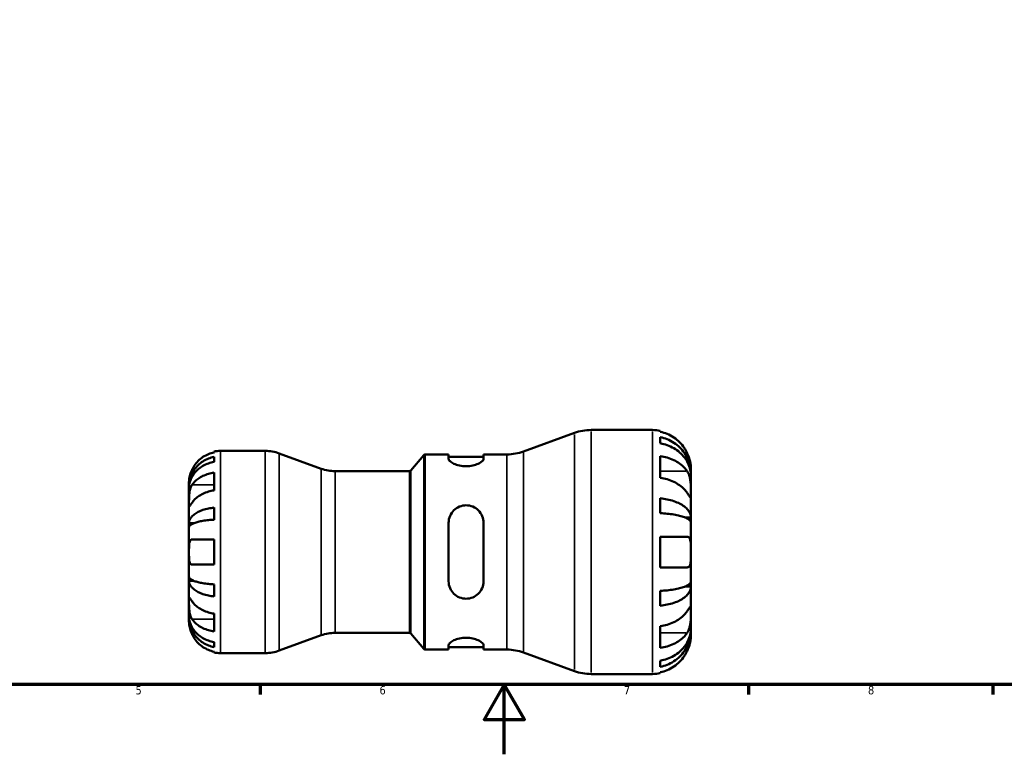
# Model space of a CAD drawing. Header units: millimetres. Extents: x 0 to 903, y -173 to 594.
# Tile 3 of 8: x 281 to 564, y 0 to 211. Entities that reach past the tile are written whole.
import ezdxf

# ---------------------------------------------------------------- set-up
doc = ezdxf.new("R2010")
doc.units = ezdxf.units.MM
for name, color, linetype, lineweight in [('Border (ANSI)', 7, 'Continuous', 70), ('Visible (ANSI)', 7, 'Continuous', 50), ('Visible Narrow (ANSI)', 7, 'Continuous', 35)]:
    doc.layers.add(name, color=color, linetype=linetype, lineweight=lineweight)
doc.styles.add('Note Text (ANSI)', font='tahoma.ttf')

# ---------------------------------------------------------------- blocks, each defined once
blk = doc.blocks.new('Borders Default Border')
at = {"layer": 'Border (ANSI)'}
for p, q in [((350.42, 20), (350.42, 17.2)), ((490.58, 20), (490.58, 17.2)), ((560.67, 20), (560.67, 17.2))]:
    blk.add_line(p, q, dxfattribs=at)
at = {"layer": 'Border (ANSI)', "flags": 128}
for points in [[(20, 20), (20, 574), (821, 574), (821, 20), (20, 20)], [(420.5, 0), (420.5, 20), (414.73, 10), (426.27, 10), (420.5, 20)]]:
    blk.add_lwpolyline(points, dxfattribs=at)
at = {"layer": 'Border (ANSI)', "color": 5, "true_color": 0x0000ff, "char_height": 2.4, "attachment_point": 7, "style": 'Note Text (ANSI)'}
for s, insert in [('5', (314.67, 17.15)), ('6', (384.69, 17.15)), ('7', (454.8, 17.2)), ('8', (524.84, 17.15))]:
    blk.add_mtext(s, dxfattribs=dict(at, insert=insert))

msp = doc.modelspace()

# ---------------------------------------------------------------- linework, layer by layer
at = {"layer": 'Visible (ANSI)'}
for p, q in [((426.04, 86.87), (440.63, 92.18)), ((445.42, 93.03), (463.03, 93.03)), ((465.23, 92.81), (465.23, 92.53)), ((465.23, 90.97), (465.23, 89.21)), ((337.23, 86.62), (337.23, 86.85)), ((337.23, 83.88), (337.23, 85.31)), ((339.03, 87.03), (351.93, 87.03)), ((367.99, 81.93), (355.9, 86.33)), ((393.68, 81.41), (397.41, 85.85)), ((397.79, 86.03), (404.52, 86.03)), ((404.52, 86.03), (404.52, 84.74)), ((404.52, 85.33), (414.52, 85.33)), ((414.52, 86.03), (421.25, 86.03)), ((414.52, 84.74), (414.52, 86.03)), ((465.23, 85.53), (465.23, 79.31)), ((474.03, 80.5), (474.03, 82.03)), ((337.23, 75.7), (337.23, 80.79)), ((371.95, 81.23), (393.3, 81.23)), ((474.03, 80.5), (474.01, 80.5)), ((474.03, 79.88), (474.03, 80.5)), ((474.03, 75), (474.03, 79.88)), ((330.03, 76.74), (330.03, 78.03)), ((330.03, 76.25), (330.03, 76.74)), ((330.03, 76.74), (330.05, 76.74)), ((330.03, 72.17), (330.03, 76.25)), ((474.03, 67.95), (474.03, 75)), ((330.03, 66.27), (330.03, 72.17)), ((337.23, 67.3), (337.23, 70.76)), ((465.23, 73.44), (465.23, 69.18)), ((474.03, 67.95), (472.33, 67.95)), ((474.03, 66.47), (474.03, 67.95)), ((330.03, 65.09), (330.03, 66.27)), ((330.03, 66.27), (331.36, 66.27)), ((330.03, 58.03), (330.03, 65.09)), ((404.52, 66.43), (404.52, 49.63)), ((414.52, 49.63), (414.52, 66.43)), ((474.03, 58.03), (474.03, 66.47)), ((465.23, 62.43), (465.23, 53.63)), ((465.23, 62.43), (472.96, 62.43)), ((330.91, 61.63), (337.23, 61.63)), ((337.23, 54.43), (337.23, 61.63)), ((330.03, 50.97), (330.03, 58.03)), ((474.03, 49.59), (474.03, 58.03)), ((337.23, 54.43), (330.91, 54.43)), ((330.03, 49.79), (330.03, 50.97)), ((472.96, 53.63), (465.23, 53.63)), ((330.03, 43.89), (330.03, 49.79)), ((330.03, 49.79), (331.36, 49.79)), ((337.23, 45.29), (337.23, 48.75)), ((474.03, 48.11), (472.33, 48.11)), ((474.03, 48.11), (474.03, 49.59)), ((474.03, 41.06), (474.03, 48.11)), ((465.23, 46.88), (465.23, 42.62)), ((330.03, 39.81), (330.03, 43.89)), ((330.03, 39.32), (330.03, 39.81)), ((337.23, 35.27), (337.23, 40.36)), ((474.03, 36.17), (474.03, 41.06)), ((330.03, 38.03), (330.03, 39.32)), ((330.03, 39.32), (330.05, 39.32)), ((465.23, 36.75), (465.23, 30.52)), ((367.99, 34.13), (355.9, 29.73)), ((371.95, 34.83), (393.3, 34.83)), ((393.68, 34.65), (397.41, 30.21)), ((474.03, 35.56), (474.01, 35.56)), ((474.03, 35.56), (474.03, 36.17)), ((474.03, 34.03), (474.03, 35.56)), ((337.23, 30.74), (337.23, 32.18)), ((404.52, 31.32), (404.52, 30.03)), ((414.52, 30.03), (414.52, 31.32)), ((337.23, 29.21), (337.23, 29.44)), ((339.03, 29.03), (351.93, 29.03)), ((397.79, 30.03), (404.52, 30.03)), ((404.52, 30.73), (414.52, 30.73)), ((414.52, 30.03), (421.25, 30.03)), ((426.04, 29.18), (440.63, 23.87)), ((465.23, 26.85), (465.23, 25.09)), ((445.42, 23.03), (463.03, 23.03)), ((465.23, 23.53), (465.23, 23.25))]:
    msp.add_line(p, q, dxfattribs=at)
for centre, radius, start, end in [((445.42, 79.03), 14, 90, 110), ((463.03, 82.03), 11, 78.463, 90), ((339.03, 78.03), 9, 90, 101.537), ((351.93, 75.43), 11.6, 70, 90), ((397.79, 85.53), 0.5, 90, 140), ((421.25, 100.03), 14, 270, 290), ((371.95, 92.83), 11.6, 250, 270), ((393.3, 81.73), 0.5, 270, 320), ((371.95, 23.23), 11.6, 90, 110), ((393.3, 34.33), 0.5, 40, 90), ((339.03, 38.03), 9, 258.463, 270), ((351.93, 40.63), 11.6, 270, 290), ((397.79, 30.53), 0.5, 220, 270), ((421.25, 16.03), 14, 70, 90), ((445.42, 37.03), 14, 250, 270), ((463.03, 34.03), 11, 270, 281.537)]:
    msp.add_arc(centre, radius, start, end, dxfattribs=at)
for points, knots in [([(472.96, 86.43), (472.74, 86.9), (472.47, 87.38), (471.76, 88.46), (471.28, 89.03), (470.32, 90), (469.74, 90.48), (468.51, 91.31), (467.86, 91.65), (466.62, 92.17), (465.94, 92.38), (465.23, 92.53)], [5.4153812, 5.4153812, 5.4153812, 5.4153812, 5.5657089, 5.5657089, 5.7709478, 5.7709478, 5.9747379, 5.9747379, 6.1785281, 6.1785281, 6.3757532, 6.3757532, 6.3757532, 6.3757532]), ([(465.23, 90.97), (465.94, 90.83), (466.63, 90.62), (467.87, 90.12), (468.52, 89.79), (469.76, 88.99), (470.33, 88.53), (471.29, 87.6), (471.76, 87.04), (472.59, 85.85), (472.93, 85.21), (473.45, 83.99), (473.68, 83.29), (473.97, 81.88), (474.03, 81.16), (474.03, 80.5)], [0.208689, 0.208689, 0.208689, 0.208689, 0.406819, 0.406819, 0.610505, 0.610505, 0.81419, 0.81419, 1.018356, 1.018356, 1.222522, 1.222522, 1.427457, 1.427457, 1.632392, 1.632392, 1.632392, 1.632392]), ([(474.03, 79.88), (474.03, 80.47), (473.97, 81.11), (473.68, 82.37), (473.45, 82.99), (472.93, 84.08), (472.59, 84.65), (471.76, 85.71), (471.29, 86.2), (470.33, 87.03), (469.76, 87.44), (468.52, 88.15), (467.87, 88.45), (466.63, 88.89), (465.94, 89.08), (465.23, 89.21)], [4.906007, 4.906007, 4.906007, 4.906007, 5.110942, 5.110942, 5.315877, 5.315877, 5.520043, 5.520043, 5.724209, 5.724209, 5.927895, 5.927895, 6.13158, 6.13158, 6.32971, 6.32971, 6.32971, 6.32971]), ([(330.03, 76.74), (330.03, 77.28), (330.09, 77.87), (330.33, 79.03), (330.51, 79.6), (330.93, 80.6), (331.22, 81.12), (331.89, 82.1), (332.28, 82.55), (333.07, 83.32), (333.53, 83.69), (334.54, 84.35), (335.08, 84.62), (336.09, 85.03), (336.66, 85.2), (337.23, 85.31)], [4.014251, 4.014251, 4.014251, 4.014251, 4.181955, 4.181955, 4.349659, 4.349659, 4.516719, 4.516719, 4.683779, 4.683779, 4.850433, 4.850433, 5.017088, 5.017088, 5.179182, 5.179182, 5.179182, 5.179182]), ([(337.23, 86.62), (336.66, 86.5), (336.1, 86.33), (335.09, 85.91), (334.55, 85.62), (333.54, 84.95), (333.08, 84.55), (332.29, 83.76), (331.9, 83.29), (331.31, 82.41), (331.09, 82.02), (330.91, 81.63)], [0.1707531, 0.1707531, 0.1707531, 0.1707531, 0.3321515, 0.3321515, 0.4988882, 0.4988882, 0.6656248, 0.6656248, 0.8335114, 0.8335114, 0.9568737, 0.9568737, 0.9568737, 0.9568737]), ([(465.23, 85.53), (465.94, 85.43), (466.62, 85.28), (467.86, 84.92), (468.51, 84.67), (469.74, 84.09), (470.32, 83.75), (471.28, 83.06), (471.76, 82.66), (472.47, 81.89), (472.74, 81.56), (472.96, 81.22)], [0.2086985, 0.2086985, 0.2086985, 0.2086985, 0.4059235, 0.4059235, 0.6097137, 0.6097137, 0.8135039, 0.8135039, 1.0187427, 1.0187427, 1.1690704, 1.1690704, 1.1690704, 1.1690704]), ([(474.03, 82.03), (474.03, 82.03), (474.03, 82.07), (474.03, 82.22), (474.03, 82.35), (474, 82.77), (473.97, 83.13), (473.84, 83.85), (473.77, 84.18), (473.6, 84.79), (473.52, 85.05), (473.32, 85.59), (473.21, 85.87), (473.05, 86.24), (473.01, 86.33), (472.96, 86.43)], [-3.0542125, -3.0542125, -3.0542125, -3.0542125, -2.9540877, -2.9540877, -2.8458866, -2.8458866, -2.6737328, -2.6737328, -2.553592, -2.553592, -2.4648482, -2.4648482, -2.3739592, -2.3739592, -2.3419352, -2.3419352, -2.3419352, -2.3419352]), ([(337.23, 83.88), (336.66, 83.78), (336.09, 83.63), (335.08, 83.26), (334.54, 83.02), (333.53, 82.44), (333.07, 82.1), (332.28, 81.42), (331.89, 81.02), (331.22, 80.15), (330.93, 79.68), (330.51, 78.79), (330.33, 78.29), (330.09, 77.26), (330.03, 76.73), (330.03, 76.25)], [0.170746, 0.170746, 0.170746, 0.170746, 0.33284, 0.33284, 0.499494, 0.499494, 0.666149, 0.666149, 0.833209, 0.833209, 1.000269, 1.000269, 1.167973, 1.167973, 1.335677, 1.335677, 1.335677, 1.335677]), ([(414.52, 84.74), (414.52, 84.54), (414.39, 84.29), (413.86, 83.8), (413.47, 83.54), (412.58, 83.13), (412.03, 82.95), (410.82, 82.68), (410.15, 82.61), (408.89, 82.61), (408.23, 82.68), (407.02, 82.95), (406.47, 83.13), (405.58, 83.54), (405.18, 83.8), (404.66, 84.29), (404.52, 84.54), (404.52, 84.74)], [0.763951, 0.763951, 0.763951, 0.763951, 0.967272, 0.967272, 1.170594, 1.170594, 1.359708, 1.359708, 1.548822, 1.548822, 1.737935, 1.737935, 1.927049, 1.927049, 2.130371, 2.130371, 2.333692, 2.333692, 2.333692, 2.333692]), ([(330.91, 81.63), (330.78, 81.36), (330.67, 81.09), (330.46, 80.51), (330.36, 80.21), (330.21, 79.61), (330.15, 79.33), (330.07, 78.75), (330.05, 78.49), (330.03, 78.12), (330.03, 78.03), (330.03, 78.03)], [-0.5801058, -0.5801058, -0.5801058, -0.5801058, -0.4909712, -0.4909712, -0.3911055, -0.3911055, -0.2831843, -0.2831843, -0.1428878, -0.1428878, 0, 0, 0, 0]), ([(330.91, 77.26), (331.09, 77.54), (331.31, 77.81), (331.9, 78.44), (332.29, 78.77), (333.08, 79.33), (333.54, 79.61), (334.55, 80.09), (335.09, 80.29), (336.1, 80.58), (336.66, 80.71), (337.23, 80.79)], [4.427884, 4.427884, 4.427884, 4.427884, 4.5512464, 4.5512464, 4.7191329, 4.7191329, 4.8858696, 4.8858696, 5.0526063, 5.0526063, 5.2140047, 5.2140047, 5.2140047, 5.2140047]), ([(472.96, 75), (472.74, 75.33), (472.47, 75.67), (471.76, 76.43), (471.28, 76.84), (470.32, 77.52), (469.74, 77.86), (468.51, 78.45), (467.86, 78.69), (466.62, 79.06), (465.94, 79.21), (465.23, 79.31)], [5.4153859, 5.4153859, 5.4153859, 5.4153859, 5.5657136, 5.5657136, 5.7709525, 5.7709525, 5.9747426, 5.9747426, 6.1785328, 6.1785328, 6.3757579, 6.3757579, 6.3757579, 6.3757579]), ([(472.96, 81.22), (473.03, 81.11), (473.1, 80.99), (473.29, 80.65), (473.4, 80.41), (473.59, 79.89), (473.67, 79.61), (473.83, 78.9), (473.9, 78.47), (474, 77.49), (474.02, 76.95), (474.04, 75.9), (474.03, 75.41), (474.03, 75)], [-0.7089749, -0.7089749, -0.7089749, -0.7089749, -0.6572436, -0.6572436, -0.5660685, -0.5660685, -0.471462, -0.471462, -0.3401437, -0.3401437, -0.1744989, -0.1744989, 0, 0, 0, 0]), ([(330.03, 72.17), (330.03, 72.35), (330.03, 72.56), (330.04, 73.01), (330.04, 73.26), (330.05, 73.89), (330.07, 74.27), (330.15, 75.02), (330.2, 75.39), (330.34, 75.97), (330.41, 76.2), (330.56, 76.63), (330.65, 76.82), (330.8, 77.09), (330.85, 77.18), (330.91, 77.26)], [0, 0, 0, 0, 0.0777495, 0.0777495, 0.1608191, 0.1608191, 0.277838, 0.277838, 0.3882896, 0.3882896, 0.4654296, 0.4654296, 0.5403543, 0.5403543, 0.579532, 0.579532, 0.579532, 0.579532]), ([(337.23, 75.7), (336.66, 75.62), (336.09, 75.49), (335.08, 75.19), (334.54, 74.99), (333.53, 74.51), (333.06, 74.23), (332.28, 73.67), (331.89, 73.34), (331.31, 72.72), (331.09, 72.44), (330.91, 72.17)], [0.1707715, 0.1707715, 0.1707715, 0.1707715, 0.3331032, 0.3331032, 0.5003213, 0.5003213, 0.6675394, 0.6675394, 0.8349518, 0.8349518, 0.9568711, 0.9568711, 0.9568711, 0.9568711]), ([(474.03, 75), (474.03, 74.78), (474.03, 74.58), (474.03, 74.23), (474.03, 74.08), (474.01, 73.81), (473.99, 73.72), (473.9, 73.7), (473.83, 73.76), (473.66, 73.97), (473.58, 74.09), (473.39, 74.36), (473.28, 74.52), (473.1, 74.79), (473.03, 74.89), (472.96, 75)], [0, 0, 0, 0, 0.0945936, 0.0945936, 0.1956571, 0.1956571, 0.3386094, 0.3386094, 0.4734345, 0.4734345, 0.5676119, 0.5676119, 0.6591285, 0.6591285, 0.7083953, 0.7083953, 0.7083953, 0.7083953]), ([(330.91, 72.17), (330.85, 72.08), (330.79, 72), (330.64, 71.77), (330.56, 71.64), (330.4, 71.42), (330.33, 71.32), (330.2, 71.16), (330.15, 71.11), (330.06, 71.12), (330.05, 71.22), (330.03, 71.57), (330.03, 71.83), (330.03, 72.17)], [-0.5800481, -0.5800481, -0.5800481, -0.5800481, -0.5384523, -0.5384523, -0.4638379, -0.4638379, -0.3862639, -0.3862639, -0.2784027, -0.2784027, -0.1427791, -0.1427791, 0, 0, 0, 0]), ([(330.03, 66.27), (330.03, 66.55), (330.09, 66.86), (330.33, 67.47), (330.51, 67.77), (330.93, 68.29), (331.21, 68.56), (331.89, 69.08), (332.28, 69.31), (333.06, 69.71), (333.53, 69.91), (334.54, 70.26), (335.08, 70.4), (336.09, 70.61), (336.66, 70.7), (337.23, 70.76)], [4.014251, 4.014251, 4.014251, 4.014251, 4.181786, 4.181786, 4.349321, 4.349321, 4.516213, 4.516213, 4.683105, 4.683105, 4.849928, 4.849928, 5.016752, 5.016752, 5.179175, 5.179175, 5.179175, 5.179175]), ([(404.52, 66.43), (404.52, 67.08), (404.66, 67.76), (405.18, 69), (405.58, 69.57), (406.47, 70.43), (407.02, 70.8), (408.23, 71.3), (408.89, 71.43), (409.52, 71.43), (410.17, 71.43), (410.85, 71.3), (412.08, 70.78), (412.63, 70.4), (413.51, 69.52), (413.89, 68.96), (414.4, 67.73), (414.52, 67.06), (414.52, 66.43)], [-0.784871, -0.784871, -0.784871, -0.784871, -0.581549, -0.581549, -0.378228, -0.378228, -0.189114, -0.189114, 0, 0, 0, 0.193179, 0.193179, 0.386357, 0.386357, 0.585638, 0.585638, 0.784918, 0.784918, 0.784918, 0.784918]), ([(465.23, 73.44), (465.94, 73.37), (466.63, 73.26), (467.87, 72.99), (468.52, 72.82), (469.76, 72.4), (470.33, 72.16), (471.29, 71.67), (471.76, 71.38), (472.59, 70.75), (472.93, 70.42), (473.45, 69.78), (473.68, 69.41), (473.97, 68.67), (474.03, 68.29), (474.03, 67.95)], [0.208689, 0.208689, 0.208689, 0.208689, 0.406819, 0.406819, 0.610505, 0.610505, 0.81419, 0.81419, 1.018356, 1.018356, 1.222522, 1.222522, 1.427457, 1.427457, 1.632392, 1.632392, 1.632392, 1.632392]), ([(474.03, 66.47), (474.03, 66.64), (473.97, 66.83), (473.68, 67.19), (473.45, 67.37), (472.93, 67.69), (472.59, 67.85), (471.76, 68.16), (471.29, 68.31), (470.33, 68.55), (469.76, 68.67), (468.52, 68.87), (467.87, 68.96), (466.63, 69.09), (465.94, 69.14), (465.23, 69.18)], [4.906007, 4.906007, 4.906007, 4.906007, 5.110942, 5.110942, 5.315877, 5.315877, 5.520043, 5.520043, 5.724209, 5.724209, 5.927895, 5.927895, 6.13158, 6.13158, 6.32971, 6.32971, 6.32971, 6.32971]), ([(337.23, 67.3), (336.66, 67.27), (336.09, 67.23), (335.08, 67.12), (334.54, 67.05), (333.53, 66.88), (333.06, 66.79), (332.28, 66.59), (331.89, 66.47), (331.21, 66.22), (330.93, 66.08), (330.51, 65.83), (330.33, 65.68), (330.09, 65.38), (330.03, 65.23), (330.03, 65.09)], [0.170753, 0.170753, 0.170753, 0.170753, 0.333177, 0.333177, 0.5, 0.5, 0.666823, 0.666823, 0.833715, 0.833715, 1.000607, 1.000607, 1.168142, 1.168142, 1.335677, 1.335677, 1.335677, 1.335677]), ([(472.96, 62.43), (473.04, 62.43), (473.12, 62.42), (473.31, 62.37), (473.41, 62.31), (473.59, 62.14), (473.67, 62.02), (473.83, 61.67), (473.9, 61.4), (474, 60.69), (474.02, 60.23), (474.04, 59.19), (474.03, 58.61), (474.03, 58.03)], [-0.7047263, -0.7047263, -0.7047263, -0.7047263, -0.6477837, -0.6477837, -0.5621686, -0.5621686, -0.4706532, -0.4706532, -0.3388497, -0.3388497, -0.1742634, -0.1742634, 0, 0, 0, 0]), ([(330.03, 58.03), (330.03, 58.31), (330.03, 58.59), (330.04, 59.16), (330.04, 59.44), (330.06, 60.12), (330.09, 60.48), (330.2, 60.98), (330.26, 61.16), (330.39, 61.39), (330.46, 61.46), (330.62, 61.58), (330.71, 61.61), (330.84, 61.63), (330.88, 61.63), (330.91, 61.63)], [-2.4991326, -2.4991326, -2.4991326, -2.4991326, -2.4150544, -2.4150544, -2.3238473, -2.3238473, -2.1841143, -2.1841143, -2.0867477, -2.0867477, -2.0144067, -2.0144067, -1.9399427, -1.9399427, -1.916375, -1.916375, -1.916375, -1.916375]), ([(330.91, 54.43), (330.84, 54.43), (330.78, 54.44), (330.63, 54.48), (330.55, 54.53), (330.4, 54.66), (330.33, 54.76), (330.2, 55.05), (330.15, 55.27), (330.06, 55.85), (330.05, 56.23), (330.03, 57.08), (330.03, 57.55), (330.03, 58.03)], [-0.5764765, -0.5764765, -0.5764765, -0.5764765, -0.5296868, -0.5296868, -0.4605403, -0.4605403, -0.385624, -0.385624, -0.2773083, -0.2773083, -0.1425809, -0.1425809, 0, 0, 0, 0]), ([(474.03, 58.03), (474.03, 57.7), (474.03, 57.36), (474.03, 56.69), (474.03, 56.35), (474, 55.52), (473.97, 55.07), (473.84, 54.44), (473.77, 54.23), (473.6, 53.94), (473.52, 53.84), (473.32, 53.7), (473.21, 53.66), (473.05, 53.63), (473.01, 53.63), (472.96, 53.63)], [-3.0542125, -3.0542125, -3.0542125, -3.0542125, -2.9540877, -2.9540877, -2.8458866, -2.8458866, -2.6737328, -2.6737328, -2.553592, -2.553592, -2.4648482, -2.4648482, -2.3739592, -2.3739592, -2.3419352, -2.3419352, -2.3419352, -2.3419352]), ([(330.03, 50.97), (330.03, 50.83), (330.09, 50.68), (330.33, 50.38), (330.51, 50.23), (330.93, 49.97), (331.22, 49.84), (331.89, 49.58), (332.28, 49.47), (333.07, 49.27), (333.53, 49.17), (334.54, 49), (335.08, 48.93), (336.09, 48.83), (336.66, 48.78), (337.23, 48.75)], [4.014251, 4.014251, 4.014251, 4.014251, 4.181955, 4.181955, 4.349659, 4.349659, 4.516719, 4.516719, 4.683779, 4.683779, 4.850433, 4.850433, 5.017088, 5.017088, 5.179182, 5.179182, 5.179182, 5.179182]), ([(337.23, 45.29), (336.66, 45.35), (336.09, 45.44), (335.08, 45.66), (334.54, 45.8), (333.53, 46.14), (333.07, 46.34), (332.28, 46.74), (331.89, 46.98), (331.22, 47.49), (330.93, 47.77), (330.51, 48.29), (330.33, 48.59), (330.09, 49.19), (330.03, 49.5), (330.03, 49.79)], [0.170746, 0.170746, 0.170746, 0.170746, 0.33284, 0.33284, 0.499494, 0.499494, 0.666149, 0.666149, 0.833209, 0.833209, 1.000269, 1.000269, 1.167973, 1.167973, 1.335677, 1.335677, 1.335677, 1.335677]), ([(414.52, 49.63), (414.52, 48.98), (414.39, 48.3), (413.86, 47.05), (413.47, 46.49), (412.58, 45.62), (412.03, 45.25), (410.82, 44.76), (410.15, 44.63), (408.89, 44.63), (408.23, 44.76), (407.02, 45.25), (406.47, 45.62), (405.58, 46.49), (405.18, 47.05), (404.66, 48.3), (404.52, 48.98), (404.52, 49.63)], [0.763951, 0.763951, 0.763951, 0.763951, 0.967272, 0.967272, 1.170594, 1.170594, 1.359708, 1.359708, 1.548822, 1.548822, 1.737935, 1.737935, 1.927049, 1.927049, 2.130371, 2.130371, 2.333692, 2.333692, 2.333692, 2.333692]), ([(465.23, 46.88), (465.94, 46.92), (466.63, 46.97), (467.87, 47.1), (468.52, 47.19), (469.76, 47.39), (470.33, 47.51), (471.29, 47.75), (471.76, 47.9), (472.59, 48.2), (472.93, 48.37), (473.45, 48.69), (473.68, 48.86), (473.97, 49.23), (474.03, 49.42), (474.03, 49.59)], [0.208689, 0.208689, 0.208689, 0.208689, 0.406819, 0.406819, 0.610505, 0.610505, 0.81419, 0.81419, 1.018356, 1.018356, 1.222522, 1.222522, 1.427457, 1.427457, 1.632392, 1.632392, 1.632392, 1.632392]), ([(474.03, 48.11), (474.03, 47.76), (473.97, 47.38), (473.68, 46.64), (473.45, 46.28), (472.93, 45.64), (472.59, 45.31), (471.76, 44.68), (471.29, 44.39), (470.33, 43.9), (469.76, 43.66), (468.52, 43.24), (467.87, 43.06), (466.63, 42.8), (465.94, 42.69), (465.23, 42.62)], [4.906007, 4.906007, 4.906007, 4.906007, 5.110942, 5.110942, 5.315877, 5.315877, 5.520043, 5.520043, 5.724209, 5.724209, 5.927895, 5.927895, 6.13158, 6.13158, 6.32971, 6.32971, 6.32971, 6.32971]), ([(330.03, 43.89), (330.03, 44.07), (330.03, 44.23), (330.04, 44.52), (330.04, 44.64), (330.05, 44.87), (330.07, 44.93), (330.15, 44.95), (330.2, 44.9), (330.34, 44.72), (330.41, 44.63), (330.56, 44.4), (330.65, 44.27), (330.8, 44.05), (330.85, 43.97), (330.91, 43.89)], [0, 0, 0, 0, 0.0777495, 0.0777495, 0.1608191, 0.1608191, 0.277838, 0.277838, 0.3882896, 0.3882896, 0.4654296, 0.4654296, 0.5403543, 0.5403543, 0.579532, 0.579532, 0.579532, 0.579532]), ([(330.91, 38.8), (330.85, 38.88), (330.79, 38.98), (330.64, 39.26), (330.56, 39.45), (330.4, 39.88), (330.33, 40.11), (330.2, 40.69), (330.15, 41.04), (330.06, 41.85), (330.05, 42.29), (330.03, 43.15), (330.03, 43.55), (330.03, 43.89)], [-0.5800481, -0.5800481, -0.5800481, -0.5800481, -0.5384523, -0.5384523, -0.4638379, -0.4638379, -0.3862639, -0.3862639, -0.2784027, -0.2784027, -0.1427791, -0.1427791, 0, 0, 0, 0]), ([(330.91, 43.89), (331.09, 43.62), (331.31, 43.34), (331.89, 42.72), (332.28, 42.39), (333.06, 41.83), (333.53, 41.55), (334.54, 41.07), (335.08, 40.87), (336.09, 40.57), (336.66, 40.44), (337.23, 40.36)], [4.4278901, 4.4278901, 4.4278901, 4.4278901, 4.5498094, 4.5498094, 4.7172218, 4.7172218, 4.8844399, 4.8844399, 5.051658, 5.051658, 5.2139897, 5.2139897, 5.2139897, 5.2139897]), ([(330.03, 39.81), (330.03, 39.32), (330.09, 38.8), (330.33, 37.77), (330.51, 37.27), (330.93, 36.38), (331.21, 35.91), (331.89, 35.04), (332.28, 34.64), (333.06, 33.96), (333.53, 33.62), (334.54, 33.04), (335.08, 32.8), (336.09, 32.43), (336.66, 32.28), (337.23, 32.18)], [4.014251, 4.014251, 4.014251, 4.014251, 4.181786, 4.181786, 4.349321, 4.349321, 4.516213, 4.516213, 4.683105, 4.683105, 4.849928, 4.849928, 5.016752, 5.016752, 5.179175, 5.179175, 5.179175, 5.179175]), ([(465.23, 36.75), (465.94, 36.85), (466.62, 37), (467.86, 37.36), (468.51, 37.61), (469.74, 38.19), (470.32, 38.53), (471.28, 39.22), (471.76, 39.62), (472.47, 40.39), (472.74, 40.72), (472.96, 41.06)], [0.2086985, 0.2086985, 0.2086985, 0.2086985, 0.4059235, 0.4059235, 0.6097137, 0.6097137, 0.8135039, 0.8135039, 1.0187427, 1.0187427, 1.1690704, 1.1690704, 1.1690704, 1.1690704]), ([(472.96, 41.06), (473.03, 41.17), (473.1, 41.27), (473.29, 41.55), (473.4, 41.71), (473.59, 41.98), (473.67, 42.1), (473.83, 42.3), (473.9, 42.35), (474, 42.34), (474.02, 42.23), (474.04, 41.79), (474.03, 41.47), (474.03, 41.06)], [-0.7089749, -0.7089749, -0.7089749, -0.7089749, -0.6572436, -0.6572436, -0.5660685, -0.5660685, -0.471462, -0.471462, -0.3401437, -0.3401437, -0.1744989, -0.1744989, 0, 0, 0, 0]), ([(474.03, 41.06), (474.03, 40.84), (474.03, 40.59), (474.03, 40.04), (474.03, 39.74), (474.01, 38.97), (473.99, 38.5), (473.9, 37.58), (473.83, 37.14), (473.66, 36.42), (473.58, 36.14), (473.39, 35.62), (473.28, 35.39), (473.1, 35.05), (473.03, 34.94), (472.96, 34.84)], [0, 0, 0, 0, 0.0945936, 0.0945936, 0.1956571, 0.1956571, 0.3386094, 0.3386094, 0.4734345, 0.4734345, 0.5676119, 0.5676119, 0.6591285, 0.6591285, 0.7083953, 0.7083953, 0.7083953, 0.7083953]), ([(337.23, 30.74), (336.66, 30.86), (336.09, 31.03), (335.08, 31.44), (334.54, 31.71), (333.53, 32.36), (333.07, 32.74), (332.28, 33.5), (331.89, 33.96), (331.22, 34.94), (330.93, 35.46), (330.51, 36.46), (330.33, 37.03), (330.09, 38.18), (330.03, 38.77), (330.03, 39.32)], [0.170746, 0.170746, 0.170746, 0.170746, 0.33284, 0.33284, 0.499494, 0.499494, 0.666149, 0.666149, 0.833209, 0.833209, 1.000269, 1.000269, 1.167973, 1.167973, 1.335677, 1.335677, 1.335677, 1.335677]), ([(330.03, 38.03), (330.03, 38.03), (330.03, 38), (330.04, 37.86), (330.04, 37.75), (330.06, 37.4), (330.09, 37.1), (330.2, 36.51), (330.26, 36.24), (330.39, 35.75), (330.46, 35.53), (330.62, 35.09), (330.71, 34.86), (330.84, 34.57), (330.88, 34.5), (330.91, 34.43)], [-2.4991326, -2.4991326, -2.4991326, -2.4991326, -2.4150544, -2.4150544, -2.3238473, -2.3238473, -2.1841143, -2.1841143, -2.0867477, -2.0867477, -2.0144067, -2.0144067, -1.9399427, -1.9399427, -1.916375, -1.916375, -1.916375, -1.916375]), ([(337.23, 35.27), (336.66, 35.35), (336.1, 35.47), (335.09, 35.77), (334.55, 35.97), (333.54, 36.45), (333.08, 36.73), (332.29, 37.29), (331.9, 37.62), (331.31, 38.24), (331.09, 38.52), (330.91, 38.8)], [0.1707531, 0.1707531, 0.1707531, 0.1707531, 0.3321515, 0.3321515, 0.4988882, 0.4988882, 0.6656248, 0.6656248, 0.8335114, 0.8335114, 0.9568737, 0.9568737, 0.9568737, 0.9568737]), ([(330.91, 34.43), (331.09, 34.04), (331.31, 33.65), (331.9, 32.77), (332.29, 32.29), (333.08, 31.5), (333.54, 31.11), (334.55, 30.44), (335.09, 30.15), (336.1, 29.73), (336.66, 29.55), (337.23, 29.44)], [4.427884, 4.427884, 4.427884, 4.427884, 4.5512464, 4.5512464, 4.7191329, 4.7191329, 4.8858696, 4.8858696, 5.0526063, 5.0526063, 5.2140047, 5.2140047, 5.2140047, 5.2140047]), ([(465.23, 26.85), (465.94, 26.98), (466.63, 27.16), (467.87, 27.61), (468.52, 27.9), (469.76, 28.61), (470.33, 29.02), (471.29, 29.85), (471.76, 30.35), (472.59, 31.41), (472.93, 31.98), (473.45, 33.07), (473.68, 33.68), (473.97, 34.94), (474.03, 35.59), (474.03, 36.17)], [0.208689, 0.208689, 0.208689, 0.208689, 0.406819, 0.406819, 0.610505, 0.610505, 0.81419, 0.81419, 1.018356, 1.018356, 1.222522, 1.222522, 1.427457, 1.427457, 1.632392, 1.632392, 1.632392, 1.632392]), ([(474.03, 35.56), (474.03, 34.9), (473.97, 34.18), (473.68, 32.76), (473.45, 32.07), (472.93, 30.85), (472.59, 30.21), (471.76, 29.02), (471.29, 28.46), (470.33, 27.53), (469.76, 27.07), (468.52, 26.27), (467.87, 25.93), (466.63, 25.44), (465.94, 25.23), (465.23, 25.09)], [4.906007, 4.906007, 4.906007, 4.906007, 5.110942, 5.110942, 5.315877, 5.315877, 5.520043, 5.520043, 5.724209, 5.724209, 5.927895, 5.927895, 6.13158, 6.13158, 6.32971, 6.32971, 6.32971, 6.32971]), ([(472.96, 34.84), (472.74, 34.5), (472.47, 34.16), (471.76, 33.4), (471.28, 32.99), (470.32, 32.31), (469.74, 31.97), (468.51, 31.39), (467.86, 31.14), (466.62, 30.78), (465.94, 30.63), (465.23, 30.52)], [5.4153812, 5.4153812, 5.4153812, 5.4153812, 5.5657089, 5.5657089, 5.7709478, 5.7709478, 5.9747379, 5.9747379, 6.1785281, 6.1785281, 6.3757532, 6.3757532, 6.3757532, 6.3757532]), ([(472.96, 29.63), (473.04, 29.8), (473.12, 29.98), (473.31, 30.42), (473.41, 30.69), (473.59, 31.23), (473.67, 31.5), (473.83, 32.14), (473.9, 32.49), (474, 33.17), (474.02, 33.48), (474.04, 33.91), (474.03, 34.03), (474.03, 34.03)], [-0.7047263, -0.7047263, -0.7047263, -0.7047263, -0.6477837, -0.6477837, -0.5621686, -0.5621686, -0.4706532, -0.4706532, -0.3388497, -0.3388497, -0.1742634, -0.1742634, 0, 0, 0, 0]), ([(404.52, 31.32), (404.52, 31.52), (404.66, 31.76), (405.18, 32.26), (405.58, 32.51), (406.47, 32.92), (407.02, 33.11), (408.23, 33.37), (408.89, 33.44), (409.52, 33.44), (410.15, 33.44), (410.82, 33.37), (412.03, 33.11), (412.58, 32.92), (413.47, 32.51), (413.86, 32.26), (414.39, 31.76), (414.52, 31.52), (414.52, 31.32)], [-0.784871, -0.784871, -0.784871, -0.784871, -0.581549, -0.581549, -0.378228, -0.378228, -0.189114, -0.189114, 0, 0, 0, 0.189114, 0.189114, 0.378228, 0.378228, 0.581549, 0.581549, 0.784871, 0.784871, 0.784871, 0.784871]), ([(465.23, 23.53), (465.94, 23.67), (466.62, 23.89), (467.86, 24.41), (468.51, 24.75), (469.74, 25.58), (470.32, 26.06), (471.28, 27.02), (471.76, 27.6), (472.47, 28.68), (472.74, 29.16), (472.96, 29.63)], [0.2086985, 0.2086985, 0.2086985, 0.2086985, 0.4059235, 0.4059235, 0.6097137, 0.6097137, 0.8135039, 0.8135039, 1.0187427, 1.0187427, 1.1690704, 1.1690704, 1.1690704, 1.1690704])]:
    msp.add_open_spline(points, degree=3, knots=knots, dxfattribs=at)
at = {"layer": 'Visible Narrow (ANSI)'}
for p, q in [((440.63, 24.29), (440.63, 91.76)), ((445.42, 92.6), (445.42, 23.46)), ((463.03, 23.46), (463.03, 92.6)), ((339.03, 29.39), (339.03, 86.67)), ((351.93, 29.39), (351.93, 86.67)), ((355.9, 85.98), (355.9, 30.08)), ((397.41, 30.55), (397.41, 85.51)), ((397.79, 85.68), (397.79, 30.37)), ((421.25, 30.37), (421.25, 85.68)), ((426.04, 86.52), (426.04, 29.54)), ((367.99, 34.42), (367.99, 81.63)), ((371.95, 80.94), (371.95, 35.11)), ((393.3, 35.11), (393.3, 80.94)), ((393.68, 81.12), (393.68, 34.94)), ((472.57, 81.22), (465.62, 81.22)), ((331.23, 77.26), (336.92, 77.26)), ((331.23, 38.8), (336.92, 38.8)), ((472.57, 34.84), (465.62, 34.84))]:
    msp.add_line(p, q, dxfattribs=at)

# ---------------------------------------------------------------- block references
msp.add_blockref('Borders Default Border', (0, 0))

doc.saveas('drawing.dxf')
